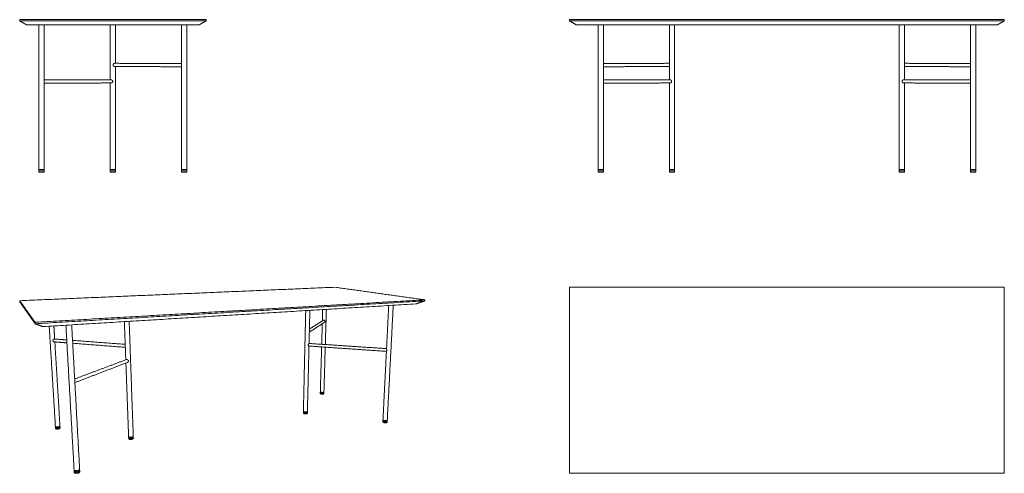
# Model space of a CAD drawing. Header units: millimetres. Extents: x 0 to 4756, y 0 to 2194.
import ezdxf

# ---------------------------------------------------------------- set-up
doc = ezdxf.new("R2010")
doc.units = ezdxf.units.MM
doc.header["$MEASUREMENT"] = 0
doc.layers.add('Make2D$visible$lines', color=7, linetype='Continuous', lineweight=18, true_color=0x000000)

msp = doc.modelspace()

# ---------------------------------------------------------------- linework, layer by layer
at = {"layer": 'Make2D$visible$lines'}
for points in [[(0, 2194.1), (450, 2194.1), (900, 2194.1)], [(0, 2194.1), (0, 2191.1), (0, 2188.1)], [(0, 2188.1), (450, 2188.1), (900, 2188.1)], [(0, 2188.1), (16.5, 2178.6), (33, 2169.1)], [(900, 2188.1), (883.5, 2178.6), (867, 2169.1)], [(900, 2194.1), (900, 2191.1), (900, 2188.1)], [(2656.2, 2194.1), (3706.2, 2194.1), (4756.2, 2194.1)], [(2656.2, 2194.1), (2656.2, 2191.1), (2656.2, 2188.1)], [(2656.2, 2188.1), (3706.2, 2188.1), (4756.2, 2188.1)], [(2656.2, 2188.1), (2672.7, 2178.6), (2689.2, 2169.1)], [(4756.2, 2188.1), (4739.7, 2178.6), (4723.2, 2169.1)], [(4756.2, 2194.1), (4756.2, 2191.1), (4756.2, 2188.1)], [(33, 2169.1), (450, 2169.1), (867, 2169.1)], [(92.8, 2169.1), (92.8, 1819.1), (92.8, 1469.2)], [(117.8, 2169.1), (117.8, 1819.1), (117.8, 1469.2)], [(119, 2169.1), (119, 2036.3), (119, 1903.6)], [(437.5, 2169.1), (437.5, 2036.4), (437.5, 1903.8)], [(437.6, 2169.1), (437.6, 2036.4), (437.6, 1903.8)], [(462.6, 2169.1), (462.6, 2076), (462.6, 1982.9)], [(781, 2169.1), (781, 2075.9), (781, 1982.7)], [(782.2, 2169.1), (782.2, 1819.1), (782.2, 1469.2)], [(807.2, 2169.1), (807.2, 1819.1), (807.2, 1469.2)], [(2689.2, 2169.1), (3706.2, 2169.1), (4723.2, 2169.1)], [(2794.5, 2169.1), (2794.5, 1819.1), (2794.5, 1469.2)], [(2819.5, 2169.1), (2819.5, 1819.1), (2819.5, 1469.2)], [(3138.3, 2169.1), (3138.3, 2036.4), (3138.3, 1903.8)], [(3163.3, 2169.1), (3163.3, 1819.1), (3163.3, 1469.2)], [(4248.3, 2169.1), (4248.3, 1819.1), (4248.3, 1469.2)], [(4273.3, 2169.1), (4273.3, 2036.4), (4273.3, 1903.8)], [(4593, 2169.1), (4593, 1819.1), (4593, 1469.2)], [(4618, 2169.1), (4618, 1819.1), (4618, 1469.2)], [(458.7, 1982.9), (620.4, 1982.8), (782.2, 1982.7)], [(782.2, 1966.7), (620.4, 1966.8), (458.7, 1966.9)], [(462.6, 1966.9), (462.6, 1718.1), (462.6, 1469.2)], [(781, 1966.7), (781, 1718), (781, 1469.2)], [(2819.5, 1982.7), (2978.9, 1982.8), (3138.3, 1982.9)], [(3138.3, 1966.9), (2978.9, 1966.8), (2819.5, 1966.7)], [(4273.3, 1982.9), (4433.1, 1982.8), (4593, 1982.7)], [(4593, 1966.7), (4433.1, 1966.8), (4273.3, 1966.9)], [(117.8, 1903.6), (279.6, 1903.7), (441.4, 1903.8)], [(2819.5, 1903.6), (2980.6, 1903.7), (3141.8, 1903.8)], [(4269.8, 1903.8), (4431.4, 1903.7), (4593, 1903.6)], [(441.4, 1887.8), (279.6, 1887.7), (117.8, 1887.6)], [(119, 1887.6), (119, 1678.4), (119, 1469.2)], [(437.5, 1887.8), (437.5, 1678.5), (437.5, 1469.2)], [(437.6, 1887.8), (437.6, 1678.5), (437.6, 1469.2)], [(3141.8, 1887.8), (2980.6, 1887.7), (2819.5, 1887.6)], [(3138.3, 1887.8), (3138.3, 1678.5), (3138.3, 1469.2)], [(4593, 1887.6), (4431.4, 1887.7), (4269.8, 1887.8)], [(4273.3, 1887.8), (4273.3, 1678.5), (4273.3, 1469.2)], [(92.8, 1469.2), (92.8, 1466.2), (92.8, 1463.2)], [(105.3, 1469.2), (99.1, 1469.2), (92.8, 1469.2)], [(105.3, 1463.2), (99.1, 1463.2), (92.8, 1463.2)], [(92.8, 1462.2), (92.8, 1459.2), (92.8, 1456.2)], [(105.3, 1462.2), (99.1, 1462.2), (92.8, 1462.2)], [(105.3, 1456.2), (99.1, 1456.2), (92.8, 1456.2)], [(97.8, 1462.2), (97.8, 1462.7), (97.8, 1463.2)], [(112.8, 1462.2), (112.8, 1462.7), (112.8, 1463.2)], [(114, 1462.2), (114, 1462.7), (114, 1463.2)], [(117.8, 1469.2), (117.8, 1466.2), (117.8, 1463.2)], [(117.8, 1469.2), (118.4, 1469.2), (119, 1469.2)], [(117.8, 1463.2), (118.4, 1463.2), (119, 1463.2)], [(117.8, 1462.2), (117.8, 1459.2), (117.8, 1456.2)], [(117.8, 1462.2), (118.4, 1462.2), (119, 1462.2)], [(117.8, 1456.2), (118.4, 1456.2), (119, 1456.2)], [(119, 1469.2), (119, 1466.2), (119, 1463.2)], [(119, 1462.2), (119, 1459.2), (119, 1456.2)], [(437.5, 1469.2), (437.5, 1466.2), (437.5, 1463.2)], [(437.5, 1462.2), (437.5, 1459.2), (437.5, 1456.2)], [(437.6, 1469.2), (437.6, 1466.2), (437.6, 1463.2)], [(450.1, 1469.2), (443.8, 1469.2), (437.6, 1469.2)], [(450.1, 1463.2), (443.8, 1463.2), (437.6, 1463.2)], [(437.6, 1462.2), (437.6, 1459.2), (437.6, 1456.2)], [(450.1, 1462.2), (443.8, 1462.2), (437.6, 1462.2)], [(450.1, 1456.2), (443.8, 1456.2), (437.6, 1456.2)], [(442.5, 1462.2), (442.5, 1462.7), (442.5, 1463.2)], [(442.6, 1462.2), (442.6, 1462.7), (442.6, 1463.2)], [(457.6, 1462.2), (457.6, 1462.7), (457.6, 1463.2)], [(462.6, 1469.2), (462.6, 1466.2), (462.6, 1463.2)], [(462.6, 1462.2), (462.6, 1459.2), (462.6, 1456.2)], [(781, 1469.2), (781, 1466.2), (781, 1463.2)], [(782.2, 1469.2), (781.6, 1469.2), (781, 1469.2)], [(782.2, 1463.2), (781.6, 1463.2), (781, 1463.2)], [(781, 1462.2), (781, 1459.2), (781, 1456.2)], [(782.2, 1462.2), (781.6, 1462.2), (781, 1462.2)], [(782.2, 1456.2), (781.6, 1456.2), (781, 1456.2)], [(782.2, 1469.2), (782.2, 1466.2), (782.2, 1463.2)], [(782.2, 1462.2), (782.2, 1459.2), (782.2, 1456.2)], [(786, 1462.2), (786, 1462.7), (786, 1463.2)], [(787.2, 1462.2), (787.2, 1462.7), (787.2, 1463.2)], [(794.7, 1469.2), (800.9, 1469.2), (807.2, 1469.2)], [(794.7, 1463.2), (800.9, 1463.2), (807.2, 1463.2)], [(794.7, 1462.2), (800.9, 1462.2), (807.2, 1462.2)], [(794.7, 1456.2), (800.9, 1456.2), (807.2, 1456.2)], [(802.2, 1462.2), (802.2, 1462.7), (802.2, 1463.2)], [(807.2, 1469.2), (807.2, 1466.2), (807.2, 1463.2)], [(807.2, 1462.2), (807.2, 1459.2), (807.2, 1456.2)], [(2794.5, 1469.2), (2794.5, 1466.2), (2794.5, 1463.2)], [(2794.5, 1469.2), (2807, 1469.2), (2819.5, 1469.2)], [(2794.5, 1463.2), (2807, 1463.2), (2819.5, 1463.2)], [(2794.5, 1462.2), (2794.5, 1459.2), (2794.5, 1456.2)], [(2794.5, 1462.2), (2807, 1462.2), (2819.5, 1462.2)], [(2794.5, 1456.2), (2807, 1456.2), (2819.5, 1456.2)], [(2799.5, 1462.2), (2799.5, 1462.7), (2799.5, 1463.2)], [(2814.5, 1462.2), (2814.5, 1462.7), (2814.5, 1463.2)], [(2819.5, 1469.2), (2819.5, 1466.2), (2819.5, 1463.2)], [(2819.5, 1462.2), (2819.5, 1459.2), (2819.5, 1456.2)], [(3138.3, 1469.2), (3138.3, 1466.2), (3138.3, 1463.2)], [(3138.3, 1469.2), (3150.8, 1469.2), (3163.3, 1469.2)], [(3138.3, 1463.2), (3150.8, 1463.2), (3163.3, 1463.2)], [(3138.3, 1462.2), (3138.3, 1459.2), (3138.3, 1456.2)], [(3138.3, 1462.2), (3150.8, 1462.2), (3163.3, 1462.2)], [(3138.3, 1456.2), (3150.8, 1456.2), (3163.3, 1456.2)], [(3143.3, 1462.2), (3143.3, 1462.7), (3143.3, 1463.2)], [(3158.3, 1462.2), (3158.3, 1462.7), (3158.3, 1463.2)], [(3163.3, 1469.2), (3163.3, 1466.2), (3163.3, 1463.2)], [(3163.3, 1462.2), (3163.3, 1459.2), (3163.3, 1456.2)], [(4248.3, 1469.2), (4248.3, 1466.2), (4248.3, 1463.2)], [(4273.3, 1469.2), (4260.8, 1469.2), (4248.3, 1469.2)], [(4273.3, 1463.2), (4260.8, 1463.2), (4248.3, 1463.2)], [(4248.3, 1462.2), (4248.3, 1459.2), (4248.3, 1456.2)], [(4273.3, 1462.2), (4260.8, 1462.2), (4248.3, 1462.2)], [(4273.3, 1456.2), (4260.8, 1456.2), (4248.3, 1456.2)], [(4253.3, 1462.2), (4253.3, 1462.7), (4253.3, 1463.2)], [(4268.3, 1462.2), (4268.3, 1462.7), (4268.3, 1463.2)], [(4273.3, 1469.2), (4273.3, 1466.2), (4273.3, 1463.2)], [(4273.3, 1462.2), (4273.3, 1459.2), (4273.3, 1456.2)], [(4593, 1469.2), (4593, 1466.2), (4593, 1463.2)], [(4618, 1469.2), (4605.5, 1469.2), (4593, 1469.2)], [(4618, 1463.2), (4605.5, 1463.2), (4593, 1463.2)], [(4593, 1462.2), (4593, 1459.2), (4593, 1456.2)], [(4618, 1462.2), (4605.5, 1462.2), (4593, 1462.2)], [(4618, 1456.2), (4605.5, 1456.2), (4593, 1456.2)], [(4598, 1462.2), (4598, 1462.7), (4598, 1463.2)], [(4613, 1462.2), (4613, 1462.7), (4613, 1463.2)], [(4618, 1469.2), (4618, 1466.2), (4618, 1463.2)], [(4618, 1462.2), (4618, 1459.2), (4618, 1456.2)], [(1523, 900), (761.5, 867.4), (0, 834.9)], [(1956.5, 839), (1739.8, 869.5), (1523, 900)], [(2656.2, 900), (2656.2, 675), (2656.2, 450)], [(4756.2, 900), (3706.2, 900), (2656.2, 900)], [(4756.2, 0), (4756.2, 450), (4756.2, 900)], [(0, 834.9), (15.9, 812.5), (31.8, 790.1)], [(0, 834.9), (0.2, 832.3), (0.4, 829.7)], [(0.4, 829.7), (16.3, 807), (32.2, 784.2)], [(74.4, 730.3), (1015.4, 784.7), (1956.5, 839)], [(74.8, 723.5), (1015.5, 778.7), (1956.2, 833.9)], [(112, 709.6), (1012.9, 764.5), (1913.8, 819.5)], [(1772.1, 602.6), (1777.4, 707.1), (1782.6, 811.5)], [(1804.5, 812.8), (1790.1, 534.9), (1775.7, 257)], [(1956.2, 833.9), (1935, 826.7), (1913.8, 819.5)], [(1956.5, 839), (1956.4, 836.5), (1956.2, 833.9)], [(32.2, 784.2), (32, 787.2), (31.8, 790.1)], [(31.8, 790.1), (53.1, 760.2), (74.4, 730.3)], [(32.2, 784.2), (53.5, 753.8), (74.8, 723.5)], [(1370.4, 300.1), (1376, 543.6), (1381.6, 787)], [(1401.7, 788.2), (1399.8, 708.2), (1397.8, 628.2)], [(1462.1, 737.3), (1462.9, 764.7), (1463.6, 792)], [(1481.5, 793.1), (1478.9, 708), (1476.4, 622.9)], [(74.4, 730.3), (74.6, 726.9), (74.8, 723.5)], [(74.8, 723.5), (93.4, 716.5), (112, 709.6)], [(262.9, 16.3), (243.1, 366.4), (223.3, 716.4)], [(251.3, 718.1), (270.4, 368.7), (289.5, 19.2)], [(509.8, 619.9), (507.7, 676.8), (505.6, 733.6)], [(528.9, 735), (538.7, 457.2), (548.6, 179.3)], [(1472.5, 730.6), (1435.8, 706.6), (1399.1, 682.7)], [(1399.5, 697.8), (1432.9, 718.9), (1466.3, 740)], [(1458.8, 624.1), (1460.3, 673.8), (1461.7, 723.5)], [(172.6, 226.9), (157.6, 469.2), (142.5, 711.5)], [(165.2, 712.9), (167.1, 681.2), (169, 649.5)], [(228.1, 631.1), (197.2, 633.5), (166.3, 635.9)], [(167.4, 649.6), (197.4, 647.4), (227.3, 645.1)], [(169.8, 635.6), (182.2, 432.3), (194.5, 229)], [(255.4, 643), (382.6, 633.5), (509.7, 623.9)], [(510.2, 609.3), (383.2, 619.1), (256.2, 629)], [(1397.8, 628.2), (1585, 615.6), (1772.2, 603.1)], [(512.5, 549), (511.3, 579.9), (510.2, 610.9)], [(1397.5, 615.5), (1393.7, 457.5), (1389.8, 299.4)], [(1771.5, 589.9), (1584.2, 602.7), (1397, 615.6)], [(1452.3, 394.2), (1455.4, 502.8), (1458.5, 611.3)], [(1476, 610.1), (1472.8, 501.8), (1469.6, 393.5)], [(1754.8, 258.6), (1763.2, 424.3), (1771.5, 589.9)], [(265.6, 456.4), (390.6, 503.3), (515.5, 550.2)], [(520.7, 536.6), (393.6, 487.7), (266.6, 438.8)], [(526.2, 177.9), (519.6, 355.8), (513, 533.7)], [(2656.2, 450), (2656.2, 225), (2656.2, 0)], [(1452, 385.6), (1452.1, 387.5), (1452.1, 389.5)], [(1452.2, 390.2), (1452.2, 392.2), (1452.3, 394.1)], [(1469.4, 388.8), (1469.4, 386.8), (1469.3, 384.9)], [(1469.6, 393.5), (1469.5, 391.5), (1469.5, 389.5)], [(1370.2, 290.5), (1370.3, 292.7), (1370.3, 294.9)], [(1370.3, 295.7), (1370.4, 297.9), (1370.4, 300.1)], [(1389.7, 294.2), (1389.6, 292), (1389.6, 289.8)], [(1389.8, 299.4), (1389.8, 297.2), (1389.7, 295)], [(1754.3, 248.6), (1754.4, 250.9), (1754.6, 253.2)], [(1754.6, 254), (1754.7, 256.3), (1754.8, 258.6)], [(1775.4, 251.5), (1775.3, 249.2), (1775.2, 246.9)], [(1775.7, 256.9), (1775.6, 254.6), (1775.5, 252.3)], [(172.9, 222.1), (172.8, 224.5), (172.6, 226.9)], [(173.3, 216.5), (173.1, 218.9), (173, 221.3)], [(194.5, 229), (194.6, 226.6), (194.8, 224.2)], [(194.8, 223.4), (195, 221.1), (195.1, 218.7)], [(526.4, 172.8), (526.3, 175.3), (526.2, 177.9)], [(526.6, 167), (526.5, 169.5), (526.5, 172)], [(548.6, 179.2), (548.7, 176.8), (548.8, 174.3)], [(548.8, 173.4), (548.9, 170.9), (549, 168.4)], [(263.2, 10.5), (263.1, 13.3), (262.9, 16.2)], [(263.6, 3.7), (263.4, 6.6), (263.3, 9.4)], [(289.5, 19.2), (289.7, 16.3), (289.8, 13.4)], [(289.9, 12.5), (290, 9.6), (290.2, 6.7)], [(2656.2, 0), (3706.2, 0), (4756.2, 0)]]:
    msp.add_open_spline(points, degree=2, dxfattribs=at)
for points, knots in [([(458.7, 1982.9), (458.5, 1982.9), (458, 1982.9), (457.1, 1982.7), (455.9, 1982.2), (454.5, 1981.3), (453.2, 1980.2), (452.1, 1979), (451.4, 1977.7), (450.9, 1976.3), (450.8, 1975.4), (450.8, 1974.9), (450.8, 1974.4), (450.9, 1973.5), (451.4, 1972.1), (452.1, 1970.8), (453.2, 1969.6), (454.5, 1968.5), (455.9, 1967.6), (457.1, 1967.1), (458, 1966.9), (458.5, 1966.9), (458.7, 1966.9)], [12.939215, 12.939215, 12.939215, 12.939215, 13.549667, 14.264514, 15.815597, 17.484236, 19.183248, 20.834103, 22.377622, 23.806354, 25.154829, 25.154829, 25.154829, 26.538658, 27.945164, 29.495702, 31.117209, 32.85001, 34.499833, 36.015484, 36.744901, 37.369699, 37.369699, 37.369699, 37.369699]), ([(441.4, 1887.8), (441.6, 1887.8), (442.1, 1887.8), (443, 1888), (444.2, 1888.5), (445.6, 1889.3), (446.9, 1890.4), (447.9, 1891.6), (448.7, 1893), (449.2, 1894.3), (449.3, 1895.3), (449.3, 1895.8), (449.3, 1896.2), (449.2, 1897.1), (448.7, 1898.5), (447.9, 1899.8), (446.9, 1901.1), (445.6, 1902.2), (444.2, 1903), (443, 1903.5), (442.1, 1903.7), (441.6, 1903.8), (441.4, 1903.8)], [0, 0, 0, 0, 0.622233, 1.349026, 2.860271, 4.506673, 6.185954, 7.796042, 9.326122, 10.810737, 12.193083, 12.193083, 12.193083, 13.540276, 14.967614, 16.509559, 18.158417, 19.854887, 21.520131, 23.066755, 23.778992, 24.386908, 24.386908, 24.386908, 24.386908]), ([(3141.8, 1903.8), (3142.2, 1903.8), (3143.1, 1903.6), (3144.5, 1903), (3145.8, 1902.2), (3147, 1901.1), (3148, 1899.9), (3148.7, 1898.6), (3149.2, 1897.2), (3149.3, 1896.2), (3149.3, 1895.8)], [39.036606, 39.036606, 39.036606, 39.036606, 40.328312, 41.789223, 43.396902, 45.049138, 46.637141, 48.151208, 49.580424, 50.988872, 50.988872, 50.988872, 50.988872]), ([(4269.8, 1903.8), (4269.4, 1903.8), (4268.5, 1903.6), (4267.1, 1903), (4265.8, 1902.2), (4264.6, 1901.1), (4263.6, 1899.9), (4262.8, 1898.6), (4262.4, 1897.2), (4262.3, 1896.2), (4262.3, 1895.8)], [39.036607, 39.036607, 39.036607, 39.036607, 40.328157, 41.788949, 43.396547, 45.048735, 46.636714, 48.150771, 49.579984, 50.988432, 50.988432, 50.988432, 50.988432]), ([(3149.3, 1895.8), (3149.3, 1895.3), (3149.2, 1894.4), (3148.8, 1893), (3148, 1891.7), (3147, 1890.4), (3145.8, 1889.3), (3144.5, 1888.5), (3143.1, 1887.9), (3142.2, 1887.8), (3141.8, 1887.8)], [0, 0, 0, 0, 1.374284, 2.827152, 4.3115, 5.898535, 7.566719, 9.193614, 10.689307, 11.947902, 11.947902, 11.947902, 11.947902]), ([(4262.3, 1895.8), (4262.3, 1895.3), (4262.4, 1894.4), (4262.8, 1893), (4263.6, 1891.7), (4264.6, 1890.4), (4265.8, 1889.3), (4267.1, 1888.5), (4268.5, 1887.9), (4269.4, 1887.8), (4269.8, 1887.8)], [0, 0, 0, 0, 1.374284, 2.827149, 4.311487, 5.898499, 7.566635, 9.193449, 10.68902, 11.947463, 11.947463, 11.947463, 11.947463]), ([(1466.3, 740), (1466.4, 740), (1466.6, 740.2), (1467.1, 740.4), (1468, 740.7), (1468.8, 740.8), (1469.4, 740.7), (1469.8, 740.7), (1470.6, 740.6), (1472.1, 740.1), (1473.4, 739.3), (1474.4, 738.1), (1474.9, 737.2), (1475.2, 736.2), (1475.3, 735.5), (1475.3, 735.2), (1475.3, 734.9), (1475.2, 734.5), (1475, 733.6), (1474.3, 732.1), (1473.3, 731.1), (1472.5, 730.6)], [0, 0, 0, 0, 0.362686, 0.756073, 1.565988, 3.227422, 3.227422, 3.227422, 4.378454, 5.589661, 7.906108, 9.013226, 10.089976, 11.131651, 12.143332, 12.143332, 12.143332, 12.817442, 13.486786, 14.896239, 17.718039, 17.718039, 17.718039, 17.718039]), ([(509.8, 619.9), (509.8, 619.7), (509.8, 619.4), (509.9, 618.4), (510, 617.3), (510.1, 616), (510.2, 615.4), (510.2, 615), (510.2, 614.9), (510.2, 614.7), (510.2, 614.3), (510.2, 613.8), (510.2, 613), (510.2, 612.2), (510.2, 611.5), (510.2, 611.1), (510.2, 610.9)], [0, 0, 0, 0, 0.504315, 1.095905, 3.075525, 3.741606, 4.924405, 4.924405, 4.924405, 5.231623, 5.534504, 6.158555, 6.810596, 7.964139, 8.349477, 9.076624, 9.076624, 9.076624, 9.076624]), ([(1393.9, 620.9), (1393.9, 620.6), (1393.9, 620), (1394.1, 618.9), (1394.6, 617.8), (1395.2, 616.8), (1395.8, 616.2), (1396.3, 615.8), (1396.7, 615.6), (1396.9, 615.6), (1397, 615.6)], [0, 0, 0, 0, 0.867745, 1.707698, 3.431452, 4.371682, 5.238703, 5.977082, 6.283693, 6.531705, 6.531705, 6.531705, 6.531705]), ([(1771.5, 589.9), (1771.6, 590), (1771.7, 590.2), (1772, 590.6), (1772.4, 591.4), (1772.9, 592.4), (1773.3, 593.8), (1773.4, 594.7), (1773.4, 595.1)], [0, 0, 0, 0, 0.378966, 0.760976, 1.514192, 2.954451, 4.312268, 5.651809, 5.651809, 5.651809, 5.651809]), ([(1773.4, 595.1), (1773.4, 595.3), (1773.4, 595.7), (1773.4, 596.5), (1773.3, 597.6), (1772.9, 599.1), (1772.5, 600.5), (1772.3, 601.6), (1772.2, 602.1), (1772.1, 602.4), (1772.1, 602.6)], [0, 0, 0, 0, 0.594009, 1.193505, 2.46706, 3.802886, 5.955735, 6.5954, 7.164116, 7.605639, 7.605639, 7.605639, 7.605639]), ([(525.5, 543.2), (525.5, 542.9), (525.5, 542.2), (525.1, 540.9), (524.3, 539.3), (522.7, 537.6), (521.4, 536.9), (520.7, 536.6)], [0, 0, 0, 0, 1.006515, 2.018456, 4.158028, 6.435143, 8.683075, 8.683075, 8.683075, 8.683075])]:
    msp.add_open_spline(points, degree=3, knots=knots, dxfattribs=at)
for points, weights, degree, knots in [([(117.8, 1469.2), (117.8, 1469.2), (117.8, 1469.2), (117.8, 1469.2), (105.3, 1469.2)], [0.995459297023, 0.997711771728, 1, 0.707106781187, 1], 2, [58.751464, 58.751464, 58.751464, 58.904862, 58.904862, 78.539816, 78.539816, 78.539816]), ([(117.8, 1463.2), (117.8, 1463.2), (117.8, 1463.2), (117.8, 1463.2), (105.3, 1463.2)], [0.995459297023, 0.997711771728, 1, 0.707106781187, 1], 2, [58.751464, 58.751464, 58.751464, 58.904862, 58.904862, 78.539816, 78.539816, 78.539816]), ([(117.8, 1462.2), (117.8, 1462.2), (117.8, 1462.2), (117.8, 1462.2), (105.3, 1462.2)], [0.995459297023, 0.997711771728, 1, 0.707106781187, 1], 2, [58.751464, 58.751464, 58.751464, 58.904862, 58.904862, 78.539816, 78.539816, 78.539816]), ([(117.8, 1456.2), (117.8, 1456.2), (117.8, 1456.2), (117.8, 1456.2), (105.3, 1456.2)], [0.995459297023, 0.997711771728, 1, 0.707106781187, 1], 2, [58.751464, 58.751464, 58.751464, 58.904862, 58.904862, 78.539816, 78.539816, 78.539816]), ([(437.5, 1469.2), (437.5, 1469.2), (437.5, 1469.2), (437.5, 1469.2), (437.6, 1469.2)], [0.995459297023, 0.997711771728, 1, 0.979405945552, 0.961707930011], 2, [19.481556, 19.481556, 19.481556, 19.634954, 19.634954, 21.015537, 21.015537, 21.015537]), ([(437.5, 1463.2), (437.5, 1463.2), (437.5, 1463.2), (437.5, 1463.2), (437.6, 1463.2)], [0.995459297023, 0.997711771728, 1, 0.979405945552, 0.961707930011], 2, [19.481556, 19.481556, 19.481556, 19.634954, 19.634954, 21.015537, 21.015537, 21.015537]), ([(437.5, 1462.2), (437.5, 1462.2), (437.5, 1462.2), (437.5, 1462.2), (437.6, 1462.2)], [0.995459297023, 0.997711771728, 1, 0.979405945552, 0.961707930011], 2, [19.481556, 19.481556, 19.481556, 19.634954, 19.634954, 21.015537, 21.015537, 21.015537]), ([(437.5, 1456.2), (437.5, 1456.2), (437.5, 1456.2), (437.5, 1456.2), (437.6, 1456.2)], [0.995459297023, 0.997711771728, 1, 0.979405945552, 0.961707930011], 2, [19.481556, 19.481556, 19.481556, 19.634954, 19.634954, 21.015537, 21.015537, 21.015537]), ([(462.6, 1469.2), (462.6, 1469.2), (462.6, 1469.2), (462.6, 1469.2), (450.1, 1469.2)], [0.995459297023, 0.997711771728, 1, 0.707106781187, 1], 2, [58.751464, 58.751464, 58.751464, 58.904862, 58.904862, 78.539816, 78.539816, 78.539816]), ([(462.6, 1463.2), (462.6, 1463.2), (462.6, 1463.2), (462.6, 1463.2), (450.1, 1463.2)], [0.995459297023, 0.997711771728, 1, 0.707106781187, 1], 2, [58.751464, 58.751464, 58.751464, 58.904862, 58.904862, 78.539816, 78.539816, 78.539816]), ([(462.6, 1462.2), (462.6, 1462.2), (462.6, 1462.2), (462.6, 1462.2), (450.1, 1462.2)], [0.995459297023, 0.997711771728, 1, 0.707106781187, 1], 2, [58.751464, 58.751464, 58.751464, 58.904862, 58.904862, 78.539816, 78.539816, 78.539816]), ([(462.6, 1456.2), (462.6, 1456.2), (462.6, 1456.2), (462.6, 1456.2), (450.1, 1456.2)], [0.995459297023, 0.997711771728, 1, 0.707106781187, 1], 2, [58.751464, 58.751464, 58.751464, 58.904862, 58.904862, 78.539816, 78.539816, 78.539816]), ([(782.2, 1469.2), (782.2, 1469.2), (782.2, 1469.2), (782.2, 1469.2), (794.7, 1469.2)], [0.995459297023, 0.997711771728, 1, 0.707106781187, 1], 2, [58.751464, 58.751464, 58.751464, 58.904862, 58.904862, 78.539816, 78.539816, 78.539816]), ([(782.2, 1463.2), (782.2, 1463.2), (782.2, 1463.2), (782.2, 1463.2), (794.7, 1463.2)], [0.995459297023, 0.997711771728, 1, 0.707106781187, 1], 2, [58.751464, 58.751464, 58.751464, 58.904862, 58.904862, 78.539816, 78.539816, 78.539816]), ([(782.2, 1462.2), (782.2, 1462.2), (782.2, 1462.2), (782.2, 1462.2), (794.7, 1462.2)], [0.995459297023, 0.997711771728, 1, 0.707106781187, 1], 2, [58.751464, 58.751464, 58.751464, 58.904862, 58.904862, 78.539816, 78.539816, 78.539816]), ([(782.2, 1456.2), (782.2, 1456.2), (782.2, 1456.2), (782.2, 1456.2), (794.7, 1456.2)], [0.995459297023, 0.997711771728, 1, 0.707106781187, 1], 2, [58.751464, 58.751464, 58.751464, 58.904862, 58.904862, 78.539816, 78.539816, 78.539816]), ([(167.4, 649.6), (167.4, 649.6), (167.4, 649.6), (167.1, 649.7), (166.8, 649.6), (166.5, 649.6), (166.3, 649.5), (166, 649.4), (165.2, 649), (164.2, 648.4), (163.1, 647.4), (162.1, 646.3), (161.3, 645.2), (160.7, 644.1), (160.4, 642.9), (160.4, 642.1), (160.4, 641.8), (160.4, 641.4), (160.5, 640.7), (160.9, 639.8), (161.5, 638.8), (162.3, 637.9), (163.2, 637.1), (164.2, 636.5), (165.2, 636.1), (165.9, 635.9), (166.3, 635.9)], [3200.39225509, 3200.37263882, 3200.35302752, 3199.79117657, 3199.26036929, 3198.74907518, 3198.74907518, 3198.74907518, 3198.74907518, 3198.74907518, 3198.74907518, 3198.74907518, 3198.74907518, 3198.74907518, 3198.74907518, 3198.74907518, 3198.74907518, 3198.74907518, 3198.74907518, 3198.74907518, 3198.74907518, 3198.74907518, 3198.74907518, 3198.74907518, 3198.74907518, 3198.74907518, 3198.74907518], 3, [11.272023, 11.272023, 11.272023, 11.272023, 11.332524, 11.332524, 13.005815, 13.005815, 13.005815, 13.548689, 14.205358, 15.616472, 17.09084, 18.625494, 19.965383, 21.232512, 22.420987, 23.530103, 23.530103, 23.530103, 24.55486, 25.611699, 26.686666, 27.902504, 29.095193, 30.328704, 31.445182, 32.449038, 32.449038, 32.449038, 32.449038]), ([(1397.8, 628.2), (1397.7, 628.2), (1397.7, 628.1), (1397.6, 628.1), (1397.5, 628), (1397.3, 627.8), (1396.8, 627.2), (1396.2, 626.4), (1395.5, 625.4), (1394.7, 624.2), (1394.1, 622.7), (1393.9, 621.5), (1393.9, 620.9)], [3495.4527344, 3494.95773781, 3494.47224642, 3494.00241327, 3494.00241327, 3494.00241327, 3494.00241327, 3494.00241327, 3494.00241327, 3494.00241327, 3494.00241327, 3494.00241327, 3494.00241327], 3, [37.518653, 37.518653, 37.518653, 37.518653, 39.040174, 39.040174, 39.040174, 39.423496, 39.960671, 41.255917, 42.429287, 43.621769, 45.549445, 47.286028, 47.286028, 47.286028, 47.286028]), ([(515.5, 550.2), (515.8, 550.3), (516.1, 550.3), (516.8, 550.4), (517.2, 550.4), (517.6, 550.4), (518.1, 550.4), (519.1, 550.2), (520.5, 549.6), (521.9, 548.8), (523.1, 547.9), (524.1, 546.8), (524.9, 545.7), (525.3, 544.5), (525.5, 543.7), (525.5, 543.2)], [3039.49997526, 3039.2013695, 3038.92257309, 3038.39289157, 3038.15131297, 3037.95114026, 3037.95114026, 3037.95114026, 3037.95114026, 3037.95114026, 3037.95114026, 3037.95114026, 3037.95114026, 3037.95114026, 3037.95114026, 3037.95114026], 3, [35.921696, 35.921696, 35.921696, 35.921696, 37.405508, 37.405508, 39.040174, 39.040174, 39.040174, 40.469067, 42.00337, 43.603527, 45.173639, 46.630239, 47.986778, 49.252357, 50.498187, 50.498187, 50.498187, 50.498187]), ([(1452, 385.6), (1452, 384.9), (1453.4, 384.3), (1458.1, 382.1), (1465.4, 383.1), (1469.3, 383.6), (1469.3, 384.9)], [3479.45168927, 3588.2655073, 4024.73390842, 2838.00363568, 4018.59618708, 3287.10330019, 3473.9058465], 2, [31.950747, 31.950747, 31.950747, 39.269908, 39.269908, 58.904862, 58.904862, 71.144728, 71.144728, 71.144728]), ([(1452.2, 389.9), (1451.8, 389), (1453.5, 388.2), (1458.2, 386.1), (1465.5, 387.1), (1470.1, 387.7), (1469.4, 389.2)], [3445.29775143, 3483.71276452, 4023.60960182, 2837.20863086, 4017.47188047, 3180.89178075, 3545.74590494], 2, [30.213803, 30.213803, 30.213803, 39.269908, 39.269908, 58.904862, 58.904862, 72.907053, 72.907053, 72.907053]), ([(1452.2, 390.2), (1452.1, 389.5), (1453.5, 388.9), (1458.2, 386.8), (1465.5, 387.7), (1469.4, 388.3), (1469.5, 389.5)], [3478.31963994, 3587.09700301, 4023.42221738, 2837.07613005, 4017.28449604, 3286.03107965, 3472.77456324], 2, [31.950747, 31.950747, 31.950747, 39.269908, 39.269908, 58.904862, 58.904862, 71.144729, 71.144729, 71.144729]), ([(1452.3, 394.2), (1452.3, 393.5), (1453.6, 392.9), (1458.3, 390.8), (1465.6, 391.7), (1469.5, 392.2), (1469.6, 393.5)], [3477.34931177, 3586.09542756, 4022.29791078, 2836.28112523, 4016.16018944, 3285.11203319, 3471.80489202], 2, [31.950746, 31.950746, 31.950746, 39.269908, 39.269908, 58.904862, 58.904862, 71.144729, 71.144729, 71.144729]), ([(1389.6, 289.8), (1389.5, 288.2), (1384.9, 287.5), (1376.6, 286.3), (1371.6, 289), (1370.2, 289.7), (1370.2, 290.5)], [3097.50661703, 2903.04711029, 3570.7559591, 2521.33277359, 3576.89368045, 3207.97010434, 3102.89797069], 2, [7.056312, 7.056312, 7.056312, 19.634954, 19.634954, 39.269908, 39.269908, 46.236874, 46.236874, 46.236874]), ([(1389.7, 295), (1389.7, 293.4), (1385, 292.7), (1376.7, 291.5), (1371.7, 294.2), (1370.3, 294.9), (1370.3, 295.7)], [3096.37182386, 2901.98153804, 3569.44426807, 2520.40526797, 3575.58198941, 3206.79471639, 3101.76216951], 2, [7.056312, 7.056312, 7.056312, 19.634954, 19.634954, 39.269908, 39.269908, 46.236874, 46.236874, 46.236874]), ([(1389.6, 294.6), (1390.4, 292.7), (1385, 292), (1376.7, 290.7), (1371.7, 293.4), (1369.9, 294.4), (1370.4, 295.3)], [3157.78697906, 2819.59760281, 3569.6316525, 2520.53776877, 3575.76937384, 3125.94117401, 3068.50362019], 2, [5.500962, 5.500962, 5.500962, 19.634954, 19.634954, 39.269908, 39.269908, 47.767415, 47.767415, 47.767415]), ([(1389.8, 299.4), (1389.8, 297.8), (1385.1, 297.1), (1376.8, 295.9), (1371.8, 298.6), (1370.4, 299.3), (1370.4, 300.1)], [3095.39914401, 2901.06819039, 3568.31996146, 2519.61026314, 3574.45768281, 3205.78724078, 3100.78862551], 2, [7.056312, 7.056312, 7.056312, 19.634954, 19.634954, 39.269908, 39.269908, 46.236875, 46.236875, 46.236875]), ([(1775.2, 246.9), (1775.1, 245.4), (1771.3, 244.8), (1763.1, 243.5), (1756.6, 246.4), (1754.3, 247.5), (1754.3, 248.6)], [2916.2091334, 2850.20593404, 3401.47100273, 2401.63023299, 3407.60872408, 2971.73429747, 2922.75966772], 2, [8.731236, 8.731236, 8.731236, 19.634954, 19.634954, 39.269908, 39.269908, 47.913399, 47.913399, 47.913399]), ([(1775.5, 252.3), (1775.4, 250.9), (1771.6, 250.2), (1763.4, 248.9), (1756.9, 251.9), (1754.5, 252.9), (1754.6, 254)], [2915.08718434, 2849.1075859, 3400.1593117, 2400.70272736, 3406.29703304, 2970.59174493, 2921.63732623], 2, [8.731236, 8.731236, 8.731236, 19.634954, 19.634954, 39.269908, 39.269908, 47.913399, 47.913399, 47.913399]), ([(1775.4, 251.9), (1776, 250.2), (1771.5, 249.5), (1763.3, 248.1), (1756.8, 251.1), (1754, 252.3), (1754.7, 253.6)], [2944.86282224, 2773.84986071, 3400.34669613, 2400.83522817, 3406.48441747, 2895.95350744, 2916.38704491], 2, [7.239081, 7.239081, 7.239081, 19.634954, 19.634954, 39.269908, 39.269908, 49.397223, 49.397223, 49.397223]), ([(1775.7, 257), (1775.6, 255.5), (1771.8, 254.9), (1763.6, 253.6), (1757.1, 256.5), (1754.8, 257.5), (1754.8, 258.6)], [2914.12551373, 2848.16614459, 3399.03500509, 2399.90772254, 3405.17272644, 2969.61241442, 2920.67531929], 2, [8.731236, 8.731236, 8.731236, 19.634954, 19.634954, 39.269908, 39.269908, 47.913399, 47.913399, 47.913399]), ([(194.5, 229), (194.6, 226.1), (184.9, 224.9), (174, 223.4), (172.7, 226.6)], [3165.41807884, 2402.58485268, 3288.11096892, 2321.47258437, 3294.24869027], 2, [40.783547, 40.783547, 40.783547, 58.904862, 58.904862, 78.539816, 78.539816, 78.539816]), ([(194.8, 224.2), (194.9, 221.3), (185.2, 220.1), (174.3, 218.6), (173, 221.8)], [3166.49553903, 2403.40523679, 3289.23527553, 2322.26758919, 3295.37299687], 2, [40.783547, 40.783547, 40.783547, 58.904862, 58.904862, 78.539816, 78.539816, 78.539816]), ([(194.7, 223.8), (194.7, 223.8), (194.7, 223.8), (196.1, 220.7), (185.3, 219.3), (174.4, 217.8), (173.1, 221)], [3290.60356248, 3298.07472063, 3305.66629217, 2329.5460481, 3289.42265996, 2322.40008999, 3295.5603813], 2, [39.114685, 39.114685, 39.114685, 39.269908, 39.269908, 58.904862, 58.904862, 78.539816, 78.539816, 78.539816]), ([(195.1, 218.7), (195.3, 215.7), (185.6, 214.5), (174.7, 213), (173.4, 216.2)], [3167.7525757, 2404.36235171, 3290.54696656, 2323.19509482, 3296.6846879], 2, [40.783547, 40.783547, 40.783547, 58.904862, 58.904862, 78.539816, 78.539816, 78.539816]), ([(526.6, 177), (529.2, 173.6), (540.1, 175.1), (548.7, 176.4), (548.6, 179.3)], [3125.7095902, 2202.29744382, 3119.57186886, 2355.36527646, 2885.97221539], 2, [0, 0, 0, 19.634954, 19.634954, 36.121815, 36.121815, 36.121815]), ([(526.7, 172), (529.4, 168.5), (540.3, 170.1), (548.9, 171.3), (548.8, 174.3)], [3126.83389681, 2203.09244864, 3120.69617546, 2356.21308743, 2887.0078452], 2, [0, 0, 0, 19.634954, 19.634954, 36.121815, 36.121815, 36.121815]), ([(526.8, 171.2), (529.5, 167.7), (540.4, 169.2), (549.9, 170.6), (548.7, 173.9)], [3127.02128124, 2203.22494945, 3120.8835599, 2288.67410172, 2991.31506173], 2, [0, 0, 0, 19.634954, 19.634954, 37.581321, 37.581321, 37.581321]), ([(527, 166.1), (529.6, 162.6), (540.5, 164.2), (549.1, 165.5), (549, 168.4)], [3128.14558784, 2204.01995427, 3122.0078665, 2357.20220006, 2888.21608022], 2, [0, 0, 0, 19.634954, 19.634954, 36.121814, 36.121814, 36.121814]), ([(263, 15.7), (265.1, 10.9), (278.3, 13.1), (289.7, 14.9), (289.5, 19.2)], [2679.20911382, 1886.57392917, 2673.07139248, 1969.02878775, 2550.26387567], 2, [0, 0, 0, 19.634954, 19.634954, 37.372578, 37.372578, 37.372578]), ([(263.4, 9.9), (265.4, 5.1), (278.6, 7.2), (290.1, 9.1), (289.8, 13.4)], [2680.33342042, 1887.36893399, 2674.19569908, 1969.85561891, 2551.33068127], 2, [0, 0, 0, 19.634954, 19.634954, 37.372578, 37.372578, 37.372578]), ([(263.4, 8.9), (265.5, 4.1), (278.7, 6.3), (291.3, 8.3), (289.8, 13)], [2680.52080486, 1887.50143479, 2674.38308352, 1918.19093934, 2643.99526315], 2, [0, 0, 0, 19.634954, 19.634954, 38.677045, 38.677045, 38.677045]), ([(263.8, 3.1), (265.8, -1.7), (279, 0.5), (290.4, 2.3), (290.2, 6.7)], [2681.64511146, 1888.29643962, 2675.50739012, 1970.82025516, 2552.57528799], 2, [0, 0, 0, 19.634954, 19.634954, 37.372578, 37.372578, 37.372578])]:
    msp.add_rational_spline(points, weights, degree=degree, knots=knots, dxfattribs=at)
for points, weights in [([(172.7, 226.6), (172.6, 226.7), (172.6, 226.9)], [1, 0.9851832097, 1]), ([(173, 221.8), (172.9, 221.9), (172.9, 222.1)], [1, 0.985323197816, 1]), ([(173.1, 221), (172.9, 221.3), (173, 221.7)], [3295.5603813, 3148.49353627, 3046.99520391]), ([(173.4, 216.2), (173.3, 216.4), (173.3, 216.5)], [1, 0.9854839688, 1]), ([(526.2, 177.9), (526.3, 177.4), (526.6, 177)], [2888.40191034, 2985.06593601, 3125.7095902]), ([(526.4, 172.8), (526.4, 172.4), (526.7, 172)], [2889.43998066, 2986.13921848, 3126.83389681]), ([(526.5, 172.4), (526.3, 171.8), (526.8, 171.2)], [2809.08084797, 2920.78971324, 3127.02128124]), ([(526.6, 167), (526.7, 166.5), (527, 166.1)], [2890.65106253, 2987.39138124, 3128.14558784]), ([(262.9, 16.3), (262.9, 16), (263, 15.7)], [1, 0.984701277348, 1]), ([(263.2, 10.5), (263.2, 10.2), (263.4, 9.9)], [1, 0.984843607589, 1]), ([(263.3, 10), (263.2, 9.4), (263.4, 8.9)], [1, 0.953668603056, 1]), ([(263.6, 3.7), (263.6, 3.4), (263.8, 3.1)], [1, 0.985007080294, 1])]:
    msp.add_rational_spline(points, weights, degree=2, dxfattribs=at)

doc.saveas('drawing.dxf')
